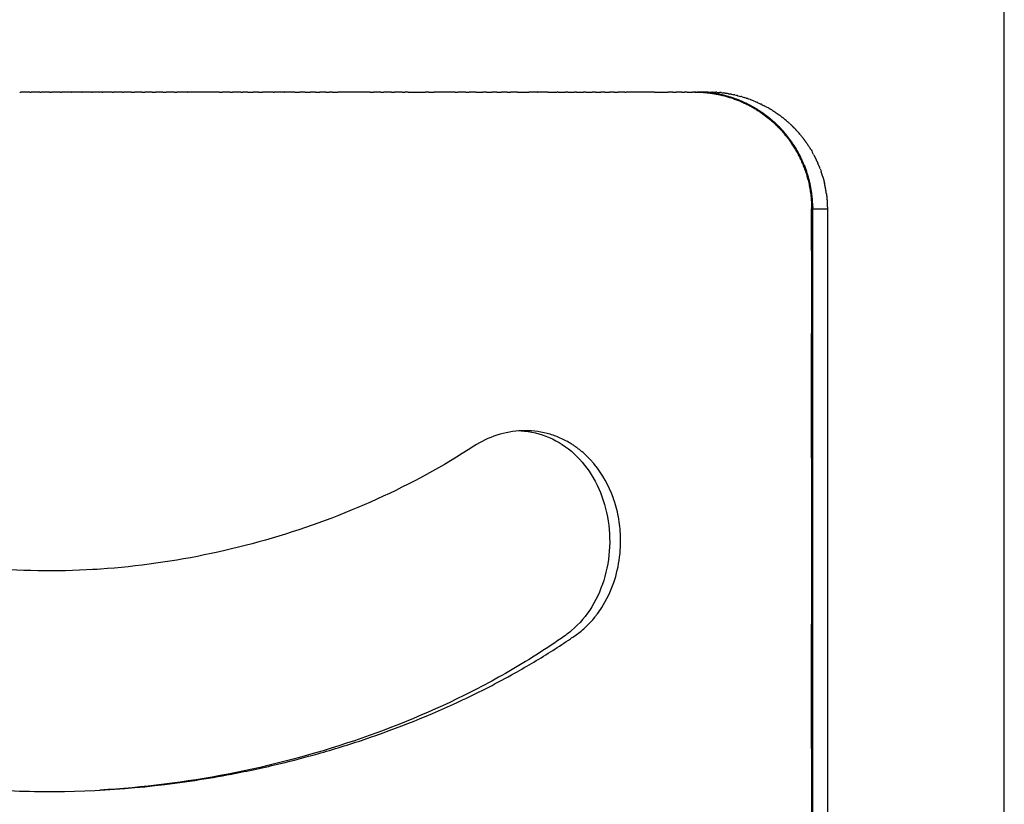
# Model space of a CAD drawing. Header units: millimetres. Extents: x -667 to -583, y 0 to 101.
# Tile 9 of 10: x -599 to -583, y 67 to 80. Entities that reach past the tile are written whole.
import ezdxf

# ---------------------------------------------------------------- set-up
doc = ezdxf.new("R2010")
doc.units = ezdxf.units.MM
doc.header["$MEASUREMENT"] = 0
doc.layers.add('Make2D$visible$lines', color=7, linetype='Continuous', true_color=0x000000)

msp = doc.modelspace()

# ---------------------------------------------------------------- linework, layer by layer
at = {"layer": 'Make2D$visible$lines'}
for points, degree in [([(-582.854, 61.482), (-582.854, 80.882), (-582.854, 100.281)], 2), ([(-599.384, 79.166), (-599.374, 79.166), (-599.364, 79.166)], 2), ([(-599.214, 79.166), (-599.289, 79.166), (-599.364, 79.166)], 2), ([(-599.214, 79.166), (-599.204, 79.166), (-599.194, 79.166)], 2), ([(-599.045, 79.166), (-599.12, 79.166), (-599.194, 79.166)], 2), ([(-599.045, 79.166), (-599.035, 79.166), (-599.025, 79.166)], 2), ([(-598.876, 79.166), (-598.951, 79.166), (-599.025, 79.166)], 2), ([(-598.876, 79.166), (-598.864, 79.166), (-598.852, 79.166)], 2), ([(-598.706, 79.166), (-598.779, 79.166), (-598.852, 79.166)], 2), ([(-598.706, 79.166), (-598.693, 79.166), (-598.68, 79.166)], 2), ([(-598.514, 79.166), (-598.597, 79.166), (-598.68, 79.166)], 2), ([(-598.514, 79.166), (-598.511, 79.166), (-598.508, 79.166)], 2), ([(-598.344, 79.166), (-598.426, 79.166), (-598.508, 79.166)], 2), ([(-598.344, 79.166), (-598.339, 79.166), (-598.335, 79.166)], 2), ([(-598.174, 79.166), (-598.254, 79.166), (-598.335, 79.166)], 2), ([(-598.174, 79.166), (-598.167, 79.166), (-598.161, 79.166)], 2), ([(-598.002, 79.166), (-598.082, 79.166), (-598.161, 79.166)], 2), ([(-598.002, 79.166), (-597.994, 79.166), (-597.986, 79.166)], 2), ([(-597.83, 79.166), (-597.908, 79.166), (-597.986, 79.166)], 2), ([(-597.83, 79.166), (-597.821, 79.166), (-597.811, 79.166)], 2), ([(-597.658, 79.166), (-597.734, 79.166), (-597.811, 79.166)], 2), ([(-597.658, 79.166), (-597.646, 79.166), (-597.635, 79.166)], 2), ([(-597.507, 79.166), (-597.571, 79.166), (-597.635, 79.166)], 2), ([(-597.507, 79.166), (-597.483, 79.166), (-597.459, 79.166)], 2), ([(-597.333, 79.166), (-597.396, 79.166), (-597.459, 79.166)], 2), ([(-597.333, 79.166), (-597.307, 79.166), (-597.282, 79.166)], 2), ([(-597.159, 79.166), (-597.22, 79.166), (-597.282, 79.166)], 2), ([(-597.159, 79.166), (-597.132, 79.166), (-597.104, 79.166)], 2), ([(-596.984, 79.166), (-597.044, 79.166), (-597.104, 79.166)], 2), ([(-596.984, 79.166), (-596.955, 79.166), (-596.926, 79.166)], 2), ([(-596.787, 79.166), (-596.857, 79.166), (-596.926, 79.166)], 2), ([(-596.787, 79.166), (-596.768, 79.166), (-596.748, 79.166)], 2), ([(-596.574, 79.166), (-596.661, 79.166), (-596.748, 79.166)], 2), ([(-596.574, 79.166), (-596.572, 79.166), (-596.569, 79.166)], 2), ([(-596.031, 79.166), (-596.3, 79.166), (-596.569, 79.166)], 2), ([(-596.031, 79.166), (-596.008, 79.166), (-595.985, 79.166)], 2), ([(-595.851, 79.166), (-595.918, 79.166), (-595.985, 79.166)], 2), ([(-595.851, 79.166), (-595.831, 79.166), (-595.811, 79.166)], 2), ([(-595.67, 79.166), (-595.741, 79.166), (-595.811, 79.166)], 2), ([(-595.67, 79.166), (-595.654, 79.166), (-595.637, 79.166)], 2), ([(-595.553, 79.166), (-595.595, 79.166), (-595.637, 79.166)], 2), ([(-595.553, 79.166), (-595.508, 79.166), (-595.463, 79.166)], 2), ([(-595.375, 79.166), (-595.419, 79.166), (-595.463, 79.166)], 2), ([(-595.375, 79.166), (-595.342, 79.166), (-595.309, 79.166)], 2), ([(-595.128, 79.166), (-595.218, 79.166), (-595.309, 79.166)], 2), ([(-595.128, 79.166), (-595.122, 79.166), (-595.115, 79.166)], 2), ([(-594.947, 79.166), (-595.031, 79.166), (-595.115, 79.166)], 2), ([(-594.947, 79.166), (-594.944, 79.166), (-594.941, 79.166)], 2), ([(-594.766, 79.166), (-594.854, 79.166), (-594.941, 79.166)], 2), ([(-594.766, 79.166), (-594.726, 79.166), (-594.686, 79.166)], 2), ([(-594.592, 79.166), (-594.639, 79.166), (-594.686, 79.166)], 2), ([(-594.592, 79.166), (-594.551, 79.166), (-594.509, 79.166)], 2), ([(-594.418, 79.166), (-594.463, 79.166), (-594.509, 79.166)], 2), ([(-594.418, 79.166), (-594.381, 79.166), (-594.344, 79.166)], 2), ([(-594.244, 79.166), (-594.294, 79.166), (-594.344, 79.166)], 2), ([(-594.244, 79.166), (-594.216, 79.166), (-594.187, 79.166)], 2), ([(-594.133, 79.166), (-594.16, 79.166), (-594.187, 79.166)], 2), ([(-594.133, 79.166), (-594.088, 79.166), (-594.042, 79.166)], 2), ([(-593.501, 79.166), (-593.772, 79.166), (-594.042, 79.166)], 2), ([(-593.501, 79.166), (-593.474, 79.166), (-593.446, 79.166)], 2), ([(-593.321, 79.166), (-593.384, 79.166), (-593.446, 79.166)], 2), ([(-593.321, 79.166), (-593.295, 79.166), (-593.27, 79.166)], 2), ([(-593.142, 79.166), (-593.206, 79.166), (-593.27, 79.166)], 2), ([(-593.142, 79.166), (-593.118, 79.166), (-593.094, 79.166)], 2), ([(-592.962, 79.166), (-593.028, 79.166), (-593.094, 79.166)], 2), ([(-592.962, 79.166), (-592.94, 79.166), (-592.918, 79.166)], 2), ([(-592.86, 79.166), (-592.889, 79.166), (-592.918, 79.166)], 2), ([(-592.86, 79.166), (-592.719, 79.166), (-592.578, 79.166)], 2), ([(-592.518, 79.166), (-592.548, 79.166), (-592.578, 79.166)], 2), ([(-592.518, 79.166), (-592.473, 79.166), (-592.427, 79.166)], 2), ([(-592.073, 79.166), (-592.25, 79.166), (-592.427, 79.166)], 2), ([(-592.073, 79.166), (-592.05, 79.166), (-592.027, 79.166)], 2), ([(-591.897, 79.166), (-591.962, 79.166), (-592.027, 79.166)], 2), ([(-591.897, 79.166), (-591.869, 79.166), (-591.841, 79.166)], 2), ([(-591.721, 79.166), (-591.781, 79.166), (-591.841, 79.166)], 2), ([(-591.721, 79.166), (-591.665, 79.166), (-591.609, 79.166)], 2), ([(-591.547, 79.166), (-591.578, 79.166), (-591.609, 79.166)], 2), ([(-591.547, 79.166), (-591.499, 79.166), (-591.451, 79.166)], 2), ([(-591.373, 79.166), (-591.412, 79.166), (-591.451, 79.166)], 2), ([(-591.373, 79.166), (-591.333, 79.166), (-591.293, 79.166)], 2), ([(-591.2, 79.166), (-591.246, 79.166), (-591.293, 79.166)], 2), ([(-591.2, 79.166), (-591.168, 79.166), (-591.137, 79.166)], 2), ([(-591.026, 79.166), (-591.082, 79.166), (-591.137, 79.166)], 2), ([(-591.026, 79.166), (-590.932, 79.166), (-590.838, 79.166)], 2), ([(-590.693, 79.166), (-590.765, 79.166), (-590.838, 79.166)], 2), ([(-590.693, 79.166), (-590.689, 79.166), (-590.685, 79.166)], 2), ([(-590.516, 79.166), (-590.6, 79.166), (-590.685, 79.166)], 2), ([(-590.516, 79.166), (-590.442, 79.166), (-590.369, 79.166)], 2), ([(-590.347, 79.166), (-590.358, 79.166), (-590.369, 79.166)], 2), ([(-590.347, 79.166), (-590.283, 79.166), (-590.219, 79.166)], 2), ([(-590.18, 79.166), (-590.199, 79.166), (-590.219, 79.166)], 2), ([(-590.18, 79.166), (-590.125, 79.166), (-590.069, 79.166)], 2), ([(-590.038, 79.166), (-590.054, 79.166), (-590.069, 79.166)], 2), ([(-590.038, 79.166), (-589.979, 79.166), (-589.921, 79.166)], 2), ([(-589.877, 79.166), (-589.899, 79.166), (-589.921, 79.166)], 2), ([(-589.877, 79.166), (-589.825, 79.166), (-589.774, 79.166)], 2), ([(-589.717, 79.166), (-589.745, 79.166), (-589.774, 79.166)], 2), ([(-589.717, 79.166), (-589.672, 79.166), (-589.628, 79.166)], 2), ([(-589.559, 79.166), (-589.593, 79.166), (-589.628, 79.166)], 2), ([(-589.559, 79.166), (-589.521, 79.166), (-589.483, 79.166)], 2), ([(-589.402, 79.166), (-589.442, 79.166), (-589.483, 79.166)], 2), ([(-589.402, 79.166), (-589.37, 79.166), (-589.339, 79.166)], 2), ([(-589.225, 79.166), (-589.282, 79.166), (-589.339, 79.166)], 2), ([(-589.225, 79.166), (-589.213, 79.166), (-589.2, 79.166)], 2), ([(-588.728, 79.166), (-588.964, 79.166), (-589.2, 79.166)], 2), ([(-588.728, 79.166), (-588.614, 79.166), (-588.499, 79.166)], 2), ([(-588.421, 79.166), (-588.46, 79.166), (-588.499, 79.166)], 2), ([(-588.421, 79.166), (-588.391, 79.166), (-588.362, 79.166)], 2), ([(-588.27, 79.166), (-588.316, 79.166), (-588.362, 79.166)], 2), ([(-588.27, 79.166), (-588.247, 79.166), (-588.225, 79.166)], 2), ([(-588.176, 79.166), (-588.201, 79.166), (-588.225, 79.166)], 2), ([(-588.176, 79.166), (-588.133, 79.166), (-588.09, 79.166)], 2), ([(-588.033, 79.166), (-588.052, 79.166), (-588.071, 79.166), (-588.09, 79.166)], 3), ([(-588.033, 79.166), (-587.994, 79.166), (-587.956, 79.166)], 2), ([(-588.033, 79.166), (-588.023, 79.166), (-588.013, 79.166)], 2), ([(-587.998, 79.166), (-588.004, 79.166), (-588.011, 79.166), (-588.018, 79.166)], 3), ([(-587.998, 79.166), (-587.985, 79.166), (-587.972, 79.166)], 2), ([(-587.996, 79.166), (-587.991, 79.166), (-587.987, 79.166), (-587.982, 79.166)], 3), ([(-587.826, 79.166), (-587.805, 79.166), (-587.784, 79.166), (-587.763, 79.165)], 3), ([(-587.753, 79.165), (-587.757, 79.165), (-587.76, 79.165), (-587.763, 79.165)], 3), ([(-587.753, 79.165), (-587.735, 79.164), (-587.717, 79.164), (-587.7, 79.162)], 3), ([(-587.681, 79.161), (-587.687, 79.162), (-587.693, 79.162), (-587.7, 79.162)], 3), ([(-587.681, 79.161), (-587.667, 79.16), (-587.652, 79.159), (-587.638, 79.158)], 3), ([(-587.61, 79.155), (-587.619, 79.156), (-587.628, 79.157), (-587.638, 79.158)], 3), ([(-587.61, 79.155), (-587.599, 79.154), (-587.588, 79.152), (-587.576, 79.151)], 3), ([(-587.539, 79.146), (-587.551, 79.148), (-587.564, 79.15), (-587.576, 79.151)], 3), ([(-587.539, 79.146), (-587.531, 79.145), (-587.523, 79.144), (-587.516, 79.143)], 3), ([(-587.485, 79.138), (-587.495, 79.139), (-587.505, 79.141), (-587.516, 79.143)], 3), ([(-587.485, 79.138), (-587.475, 79.136), (-587.465, 79.134), (-587.455, 79.132)], 3), ([(-587.432, 79.128), (-587.44, 79.129), (-587.447, 79.131), (-587.455, 79.132)], 3), ([(-587.432, 79.128), (-587.42, 79.126), (-587.408, 79.123), (-587.396, 79.121)], 3), ([(-587.379, 79.117), (-587.385, 79.118), (-587.39, 79.119), (-587.396, 79.121)], 3), ([(-587.379, 79.117), (-587.365, 79.114), (-587.351, 79.11), (-587.337, 79.107)], 3), ([(-587.326, 79.104), (-587.33, 79.105), (-587.334, 79.106), (-587.337, 79.107)], 3), ([(-587.326, 79.104), (-587.31, 79.1), (-587.295, 79.096), (-587.279, 79.092)], 3), ([(-587.257, 79.086), (-587.265, 79.088), (-587.272, 79.09), (-587.279, 79.092)], 3), ([(-587.257, 79.086), (-587.245, 79.082), (-587.233, 79.078), (-587.221, 79.075)], 3), ([(-587.189, 79.064), (-587.2, 79.068), (-587.211, 79.071), (-587.221, 79.075)], 3), ([(-587.189, 79.064), (-587.181, 79.062), (-587.172, 79.059), (-587.164, 79.056)], 3), ([(-587.122, 79.041), (-587.136, 79.046), (-587.15, 79.051), (-587.164, 79.056)], 3), ([(-587.122, 79.041), (-587.117, 79.039), (-587.112, 79.037), (-587.107, 79.035)], 3), ([(-587.051, 79.013), (-587.07, 79.021), (-587.088, 79.028), (-587.107, 79.035)], 3), ([(-587.051, 79.013), (-587.032, 79.005), (-587.014, 78.998), (-586.995, 78.989)], 3), ([(-586.99, 78.987), (-586.992, 78.988), (-586.994, 78.989), (-586.995, 78.989)], 3), ([(-586.99, 78.987), (-586.974, 78.979), (-586.957, 78.972), (-586.94, 78.964)], 3), ([(-586.926, 78.957), (-586.931, 78.959), (-586.935, 78.961), (-586.94, 78.964)], 3), ([(-586.926, 78.957), (-586.912, 78.95), (-586.899, 78.943), (-586.886, 78.936)], 3), ([(-586.862, 78.924), (-586.87, 78.928), (-586.878, 78.932), (-586.886, 78.936)], 3), ([(-586.862, 78.924), (-586.852, 78.918), (-586.842, 78.913), (-586.833, 78.907)], 3), ([(-586.8, 78.889), (-586.811, 78.895), (-586.822, 78.901), (-586.833, 78.907)], 3), ([(-586.8, 78.889), (-586.793, 78.885), (-586.786, 78.881), (-586.78, 78.877)], 3), ([(-586.738, 78.851), (-586.752, 78.86), (-586.766, 78.868), (-586.78, 78.877)], 3), ([(-586.619, 78.769), (-586.621, 78.771), (-586.624, 78.773), (-586.627, 78.775)], 3), ([(-586.619, 78.769), (-586.605, 78.759), (-586.591, 78.748), (-586.578, 78.738)], 3), ([(-586.56, 78.724), (-586.566, 78.728), (-586.572, 78.733), (-586.578, 78.738)], 3), ([(-586.56, 78.724), (-586.551, 78.716), (-586.541, 78.708), (-586.532, 78.701)], 3), ([(-586.503, 78.676), (-586.513, 78.685), (-586.522, 78.693), (-586.532, 78.701)], 3), ([(-586.503, 78.676), (-586.497, 78.671), (-586.492, 78.666), (-586.486, 78.662)], 3), ([(-586.447, 78.626), (-586.46, 78.638), (-586.473, 78.65), (-586.486, 78.662)], 3), ([(-586.341, 78.519), (-586.345, 78.523), (-586.349, 78.528), (-586.353, 78.532)], 3), ([(-586.341, 78.519), (-586.33, 78.508), (-586.32, 78.496), (-586.31, 78.485)], 3), ([(-586.289, 78.46), (-586.296, 78.468), (-586.303, 78.477), (-586.31, 78.485)], 3), ([(-586.289, 78.46), (-586.282, 78.452), (-586.275, 78.444), (-586.268, 78.435)], 3), ([(-586.238, 78.398), (-586.248, 78.411), (-586.258, 78.423), (-586.268, 78.435)], 3), ([(-586.238, 78.398), (-586.235, 78.394), (-586.231, 78.389), (-586.227, 78.384)], 3), ([(-586.166, 78.299), (-586.16, 78.291), (-586.155, 78.283), (-586.15, 78.275)], 3), ([(-586.12, 78.229), (-586.129, 78.245), (-586.139, 78.26), (-586.15, 78.275)], 3), ([(-586.12, 78.229), (-586.117, 78.225), (-586.115, 78.222), (-586.113, 78.218)], 3), ([(-586.098, 78.193), (-586.103, 78.201), (-586.108, 78.21), (-586.113, 78.218)], 3), ([(-586.098, 78.193), (-586.091, 78.181), (-586.084, 78.17), (-586.078, 78.158)], 3), ([(-586.055, 78.118), (-586.063, 78.131), (-586.07, 78.145), (-586.078, 78.158)], 3), ([(-586.055, 78.118), (-586.051, 78.111), (-586.048, 78.104), (-586.044, 78.097)], 3), ([(-585.997, 78), (-585.992, 77.989), (-585.987, 77.979), (-585.983, 77.968)], 3), ([(-585.961, 77.916), (-585.968, 77.934), (-585.975, 77.951), (-585.983, 77.968)], 3), ([(-585.961, 77.916), (-585.959, 77.911), (-585.957, 77.906), (-585.955, 77.9)], 3), ([(-585.945, 77.873), (-585.948, 77.882), (-585.952, 77.891), (-585.955, 77.9)], 3), ([(-585.945, 77.873), (-585.939, 77.859), (-585.934, 77.844), (-585.929, 77.83)], 3), ([(-586.069, 77.203), (-585.947, 77.203), (-585.825, 77.203)], 2), ([(-586.089, 76.505), (-586.089, 75.808), (-586.089, 75.111)], 2), ([(-586.089, 73.019), (-586.089, 74.065), (-586.089, 75.111)], 2), ([(-590.143, 73.267), (-590.143, 73.267), (-590.143, 73.267), (-590.144, 73.268)], 3), ([(-589.761, 72.943), (-589.761, 72.943), (-589.761, 72.944), (-589.762, 72.944)], 3), ([(-589.734, 72.911), (-589.743, 72.922), (-589.752, 72.933), (-589.761, 72.943)], 3), ([(-589.733, 72.91), (-589.733, 72.91), (-589.734, 72.911), (-589.734, 72.911)], 3), ([(-586.089, 73.019), (-586.089, 71.625), (-586.089, 70.23)], 2), ([(-589.298, 71.689), (-589.298, 71.693), (-589.298, 71.697), (-589.298, 71.702)], 3), ([(-589.297, 71.655), (-589.297, 71.667), (-589.297, 71.678), (-589.297, 71.689)], 3), ([(-589.297, 71.609), (-589.297, 71.625), (-589.297, 71.64), (-589.297, 71.655)], 3), ([(-598.048, 71.152), (-598.099, 71.148), (-598.15, 71.145), (-598.201, 71.142)], 3), ([(-586.089, 68.139), (-586.089, 69.185), (-586.089, 70.23)], 2), ([(-586.089, 68.139), (-586.089, 67.442), (-586.089, 66.744)], 2), ([(-596.447, 67.605), (-596.447, 67.605), (-596.446, 67.605), (-596.446, 67.605)], 3)]:
    msp.add_open_spline(points, degree=degree, dxfattribs=at)
for points, weights, degree, knots in [([(-588.053, 79.166), (-587.912, 79.166), (-587.773, 79.146), (-587.667, 79.131), (-587.563, 79.104), (-587.289, 79.034), (-587.046, 78.889), (-586.793, 78.737), (-586.596, 78.519), (-586.37, 78.269), (-586.241, 77.959), (-586.089, 77.596), (-586.089, 77.203)], [1, 0.997451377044, 1, 0.998500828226, 1, 0.989793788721, 1, 0.988960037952, 1, 0.985731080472, 1, 0.980431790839, 1], 2, [0, 0, 0, 0.280406, 0.280406, 0.495505, 0.495505, 1.057201, 1.057201, 1.642137, 1.642137, 2.308413, 2.308413, 3.084633, 3.084633, 3.084633]), ([(-586.069, 66.047), (-586.069, 69.766), (-586.069, 73.484), (-586.069, 77.203), (-586.069, 77.463), (-586.12, 77.718), (-586.22, 77.959), (-586.306, 78.165), (-586.426, 78.353), (-586.575, 78.519), (-586.706, 78.664), (-586.858, 78.788), (-587.026, 78.889), (-587.187, 78.985), (-587.36, 79.057), (-587.542, 79.104), (-587.611, 79.122), (-587.681, 79.136), (-587.751, 79.146), (-587.839, 79.159), (-587.928, 79.166), (-588.018, 79.166)], [1, 0.950772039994, 0.903967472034, 0.859466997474, 0.84825484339, 0.84825484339, 0.859466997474, 0.851291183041, 0.851291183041, 0.859466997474, 0.853141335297, 0.853141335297, 0.859466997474, 0.853619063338, 0.853619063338, 0.859466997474, 0.85862332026, 0.85862332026, 0.859466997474, 0.858140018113, 0.858140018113, 0.859466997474], 3, [-97.26219, -97.26219, -97.26219, -97.26219, -86.106662, -86.106662, -86.106662, -85.330442, -85.330442, -85.330442, -84.664166, -84.664166, -84.664166, -84.07923, -84.07923, -84.07923, -83.517534, -83.517534, -83.517534, -83.304361, -83.304361, -83.304361, -83.037077, -83.037077, -83.037077, -83.037077]), ([(-585.825, 77.203), (-585.825, 73.484), (-585.825, 69.766), (-585.825, 66.047), (-585.825, 65.946), (-585.833, 65.845), (-585.848, 65.745)], [1, 0.950772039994, 0.903967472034, 0.859466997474, 0.857744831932, 0.857744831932, 0.859466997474], 3, [0, 0, 0, 0, 11.15553, 11.15553, 11.15553, 11.458927, 11.458927, 11.458927, 11.458927])]:
    msp.add_rational_spline(points, weights, degree=degree, knots=knots, dxfattribs=at)
for points, knots in [([(-587.826, 79.166), (-587.849, 79.166), (-587.892, 79.166), (-587.935, 79.166), (-587.956, 79.166)], [-82.591601, -82.591601, -82.591601, -82.591601, -82.503128, -82.4146551, -82.4146551, -82.4146551, -82.4146551]), ([(-586.089, 76.505), (-586.089, 76.622), (-586.089, 76.796), (-586.089, 77.028), (-586.089, 77.143), (-586.089, 77.203)], [-43.750582, -43.750582, -43.750582, -43.750582, -43.4019717, -43.2276665, -43.0541858, -43.0541858, -43.0541858, -43.0541858]), ([(-605.995, 73.216), (-606.21, 73.356), (-606.581, 73.491), (-607.093, 73.475), (-607.458, 73.366), (-607.787, 73.164), (-608.158, 72.785), (-608.444, 72.164), (-608.489, 71.347), (-608.285, 70.693), (-608.004, 70.303), (-607.833, 70.141), (-607.738, 70.067), (-607.655, 70.008), (-607.545, 69.935), (-607.417, 69.85), (-607.207, 69.716), (-606.291, 69.156), (-604.506, 68.334), (-602.306, 67.743), (-600.488, 67.482), (-598.683, 67.372), (-597.337, 67.47), (-596.447, 67.605)], [0, 0, 0, 0, 0.772051, 1.149103, 1.524875, 1.905902, 2.294744, 3.10457, 3.91405, 4.712259, 5.125029, 5.342878, 5.416246, 5.488616, 5.64688, 5.81268, 5.949104, 6.393812, 9.032355, 11.822492, 13.203279, 14.540135, 17.239381, 17.239381, 17.239381, 17.239381]), ([(-590.968, 73.475), (-590.806, 73.466), (-590.479, 73.389), (-590.054, 73.108), (-589.726, 72.689), (-589.45, 71.992), (-589.459, 71.21), (-589.751, 70.516), (-590.014, 70.201), (-590.218, 70.042), (-590.324, 69.97), (-590.544, 69.819), (-591.03, 69.508), (-592.115, 68.904), (-593.772, 68.217), (-595.87, 67.665), (-597.317, 67.482), (-598.04, 67.442)], [0, 0, 0, 0, 0.486221, 0.99214, 1.507243, 2.064597, 3.219642, 3.776516, 4.303559, 4.43467, 4.553014, 4.685658, 5.235342, 6.282698, 8.409073, 10.603542, 12.775521, 12.775521, 12.775521, 12.775521]), ([(-590.144, 73.268), (-590.205, 73.304), (-590.33, 73.369), (-590.597, 73.458), (-591.097, 73.513), (-591.519, 73.374), (-591.758, 73.217)], [0, 0, 0, 0, 0.213513, 0.420979, 0.844813, 1.704035, 1.704035, 1.704035, 1.704035]), ([(-591.758, 73.217), (-592.277, 72.879), (-593.374, 72.284), (-595.134, 71.632), (-596.971, 71.225), (-598.848, 71.076), (-600.726, 71.216), (-602.574, 71.618), (-604.34, 72.265), (-605.441, 72.859), (-605.958, 73.192)], [0, 0, 0, 0, 1.857368, 3.733508, 5.616502, 7.489963, 9.366755, 11.251172, 13.149652, 14.994617, 14.994617, 14.994617, 14.994617]), ([(-589.298, 71.702), (-589.3, 71.757), (-589.308, 71.867), (-589.34, 72.087), (-589.439, 72.456), (-589.597, 72.745), (-589.733, 72.91)], [0, 0, 0, 0, 0.166418, 0.331779, 0.666503, 1.307362, 1.307362, 1.307362, 1.307362]), ([(-596.446, 67.605), (-596.239, 67.637), (-595.756, 67.719), (-595.067, 67.868), (-594.323, 68.062), (-593.29, 68.381), (-592.181, 68.824), (-591.25, 69.302), (-590.751, 69.591), (-590.438, 69.784), (-590.21, 69.934), (-590.059, 70.037), (-589.977, 70.096), (-589.891, 70.17), (-589.805, 70.255), (-589.738, 70.332), (-589.673, 70.416), (-589.548, 70.596), (-589.398, 70.912), (-589.312, 71.292), (-589.297, 71.524), (-589.297, 71.609)], [0, 0, 0, 0, 0.626741, 1.469278, 2.115826, 2.931593, 4.711426, 5.693514, 6.068784, 6.440987, 6.798347, 6.886552, 6.989469, 7.102562, 7.226411, 7.351325, 7.408125, 7.54384, 8.00954, 8.448995, 8.706048, 8.706048, 8.706048, 8.706048])]:
    msp.add_open_spline(points, degree=3, knots=knots, dxfattribs=at)
for points, weights in [([(-586.738, 78.851), (-586.681, 78.815), (-586.627, 78.775)], [1, 0.999433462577, 1]), ([(-586.447, 78.626), (-586.399, 78.581), (-586.353, 78.532)], [1, 0.999427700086, 1]), ([(-586.166, 78.299), (-586.195, 78.342), (-586.227, 78.384)], [1, 0.999643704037, 1]), ([(-585.997, 78), (-586.019, 78.049), (-586.044, 78.097)], [1, 0.999619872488, 1]), ([(-585.901, 77.74), (-585.914, 77.785), (-585.929, 77.83)], [1, 0.999693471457, 1]), ([(-585.901, 77.74), (-585.885, 77.686), (-585.873, 77.632)], [1, 0.999574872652, 1]), ([(-585.841, 77.456), (-585.853, 77.545), (-585.873, 77.632)], [1, 0.998943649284, 1]), ([(-585.841, 77.456), (-585.825, 77.33), (-585.825, 77.203)], [1, 0.997902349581, 1]), ([(-589.761, 72.944), (-589.926, 73.136), (-590.142, 73.267)], [1, 0.987535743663, 1])]:
    msp.add_rational_spline(points, weights, degree=2, dxfattribs=at)

doc.saveas('drawing.dxf')
